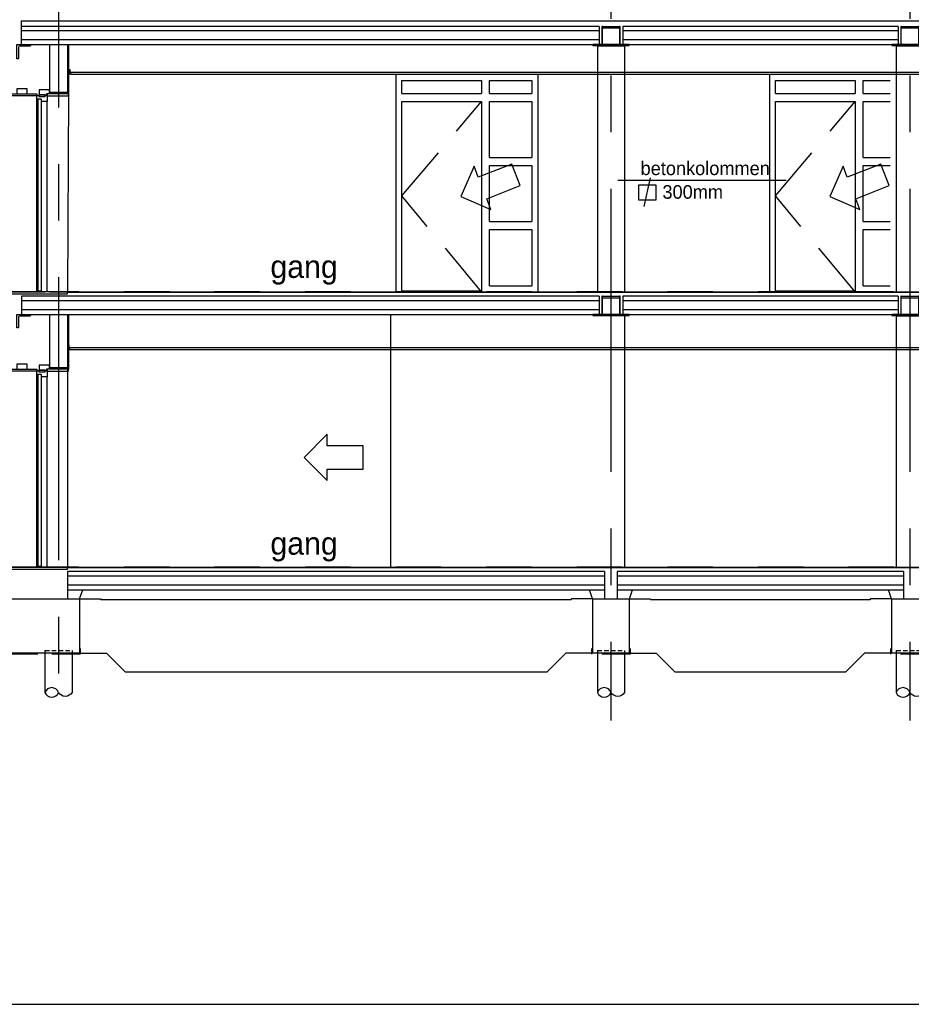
# Model space of a CAD drawing. Extents: x 0 to 140000, y 0 to 84100.
# Tile 58 of 105: x 54535 to 64380, y 1000 to 11870. Entities that reach past the tile are written whole.
import ezdxf
from ezdxf.enums import TextEntityAlignment as Align

# ---------------------------------------------------------------- set-up
doc = ezdxf.new("R2010")
doc.units = 0
doc.header["$LTSCALE"] = 100
doc.header["$MEASUREMENT"] = 0
for name, pattern in [('B0201', [50, 31.25, -6.25, 6.25, -6.25]), ('B0403', [37.5, 25, -12.5]), ('B0701', [9.375, 6.25, -3.125]), ('B0702', [4.6875, 3.125, -1.5625]), ('DASHDOT', [1, 0.5, -0.25, 0, -0.25]), ('HIDDENX2', [0.75, 0.5, -0.25]), ('TEGELS', [4, 2, -2])]:
    doc.linetypes.add(name, pattern=pattern)
doc.layers.get('0').update_dxf_attribs({"linetype": 'CONTINUOUS'})
for name, color, linetype in [('AA43----_ARCEER', 1, 'CONTINUOUS'), ('AI31----_BUITENKOZ', 7, 'CONTINUOUS'), ('AL$0A---_WIJZIGINGEN', 2, 'CONTINUOUS'), ('AL$1A---_ALGEMEEN', 1, 'CONTINUOUS'), ('AL$7A---_STRAMIEN', 42, 'B0201'), ('AL$8A---_HULPLIJNEN', 1, 'CONTINUOUS'), ('AL21XN6-_KUNSTSTOF', 2, 'CONTINUOUS'), ('AL22XJ9-_GIPSPLAAT', 7, 'CONTINUOUS'), ('AL23----_ARCEER', 3, 'CONTINUOUS'), ('AL23----_VLOEREN', 7, 'CONTINUOUS'), ('AL24G---_PREFABBETON', 2, 'CONTINUOUS'), ('AL28----_KONSTRUKTIE', 3, 'CONTINUOUS'), ('AL28MH--_METAAL', 3, 'CONTINUOUS'), ('AL31----_BUITENKOZ', 7, 'CONTINUOUS'), ('AL32----_BINNENKOZ', 7, 'CONTINUOUS'), ('AL32----_BINNENKOZIJ', 7, 'CONTINUOUS'), ('AL42----_BINNENWANDA', 2, 'CONTINUOUS'), ('AL43----_VLOERAFW', 1, 'CONTINUOUS'), ('AL45----_PLAFONDAFW', 7, 'CONTINUOUS'), ('AT$0A---_WIJZIGINGEN', 7, 'CONTINUOUS'), ('AT$1A---_ALGEMEEN', 7, 'CONTINUOUS'), ('BL$8A---_HULPLIJNEN', 1, 'CONTINUOUS')]:
    doc.layers.add(name, color=color, linetype=linetype)
doc.styles.add('00_10', font='B-GBP.shx', dxfattribs={"height": 12})
doc.styles.add('02_100', font='B-GBP.shx', dxfattribs={"height": 250})
doc.styles.add('03_AT', font='B-GBP')

# ---------------------------------------------------------------- blocks, each defined once
blk = doc.blocks.new('BORDER')
at = {"linetype": 'BYBLOCK'}
blk.add_line((0, 0), (1, 0), dxfattribs=at)
blk = doc.blocks.new('AS00S005')
at = {"layer": 'AL$0A---_WIJZIGINGEN'}
blk.add_lwpolyline([(0, 0), (-5.12, -5.12), (-5.12, -2.56), (-13.06, -2.56), (-13.06, 2.56), (-5.12, 2.56), (-5.12, 5.12)], close=True, dxfattribs=at)
at = {"layer": 'AT$0A---_WIJZIGINGEN', "color": 3, "style": '03_AT'}
blk.add_attdef('NUMMER', text='', height=3.5, dxfattribs=at).set_placement((-8.98, -0.06), align=Align.MIDDLE)

msp = doc.modelspace()

# ---------------------------------------------------------------- linework, layer by layer
at = {"layer": 'AA43----_ARCEER'}
for p, q in [((54724.2, 8866.7), (54724.2, 10991.7)), ((54838.2, 8866.7), (54838.2, 10966.7)), ((54724.2, 5826.7), (54724.2, 7951.7)), ((54838.2, 5826.7), (54838.2, 7926.7))]:
    msp.add_line(p, q, dxfattribs=at)
at = {"layer": 'AI31----_BUITENKOZ'}
for points in [[(54503.8, 11050.7), (54617.8, 11050.7), (54617.8, 11106.7), (54503.8, 11106.7)], [(54832.8, 11056.8), (54863.8, 11056.8), (54863.8, 11097.7), (54806.8, 11097.7), (54749.8, 11097.7), (54749.8, 11041.7), (54832.8, 11041.7), (54832.8, 11056.8)], [(54503.8, 8010.4), (54617.8, 8010.4), (54617.8, 8066.4), (54503.8, 8066.4)], [(54832.8, 8016.5), (54863.8, 8016.5), (54863.8, 8057.4), (54806.8, 8057.4), (54749.8, 8057.4), (54749.8, 8001.4), (54832.8, 8001.4), (54832.8, 8016.5)]]:
    msp.add_lwpolyline(points, close=True, dxfattribs=at)
at = {"layer": 'AL$1A---_ALGEMEEN'}
msp.add_line((62999.6, 10094.1), (61140.5, 10094.1), dxfattribs=at)
at = {"layer": 'AL$7A---_STRAMIEN'}
for p, q in [((54963.8, 39027.2), (54963.8, 4182.5)), ((61063.8, 20003.2), (61063.8, 4132.5)), ((64363.8, 20003.2), (64363.8, 4132.5))]:
    msp.add_line(p, q, dxfattribs=at)
at = {"layer": 'AL$7A---_STRAMIEN', "color": 1, "linetype": 'DASHDOT', "ltscale": 10}
for p, q in [((74189, 8866.7), (47505.6, 8866.7)), ((74189, 5826.7), (47505.6, 5826.7))]:
    msp.add_line(p, q, dxfattribs=at)
at = {"layer": 'AL$8A---_HULPLIJNEN', "color": 42}
for p, q in [((55073.8, 11596.7), (55073.8, 11070.7)), ((55073.8, 8616.7), (55073.8, 8030.7))]:
    msp.add_line(p, q, dxfattribs=at)
at = {"layer": 'AL$8A---_HULPLIJNEN'}
for p, q in [((55196.7, 5476.7), (55231.1, 5576.7)), ((60860.9, 5476.7), (60826.4, 5576.7)), ((61266.7, 5476.7), (61301.1, 5576.7)), ((64160.9, 5476.7), (64126.4, 5576.7))]:
    msp.add_line(p, q, dxfattribs=at)
at = {"layer": 'AL$8A---_HULPLIJNEN', "linetype": 'TEGELS'}
for p, q in [((55428.5, 5476.7), (55435.3, 5466.7)), ((60629, 5476.7), (60622.3, 5466.7)), ((61498.5, 5476.7), (61505.3, 5466.7)), ((63929, 5476.7), (63922.3, 5466.7))]:
    msp.add_line(p, q, dxfattribs=at)
at = {"layer": 'AL21XN6-_KUNSTSTOF', "color": 0, "linetype": 'B0702'}
for points in [[(55203.8, 4926.7), (55203.8, 4866.7), (54063.8, 4866.7), (54063.8, 4926.7)], [(61273.8, 4926.7), (61273.8, 4866.7), (60853.8, 4866.7), (60853.8, 4926.7)], [(64573.8, 4926.7), (64573.8, 4866.7), (64153.8, 4866.7), (64153.8, 4926.7)]]:
    msp.add_lwpolyline(points, dxfattribs=at)
at = {"layer": 'AL22XJ9-_GIPSPLAAT', "color": 1, "linetype": 'B0701'}
for p, q in [((58754.8, 9924.2), (59634.8, 10966.7)), ((62879.8, 9924.2), (63759.8, 10966.7)), ((59634.8, 8866.7), (58754.8, 9924.2)), ((63759.8, 8866.7), (62879.8, 9924.2))]:
    msp.add_line(p, q, dxfattribs=at)
at = {"layer": 'AL23----_ARCEER', "color": 1}
for p, q in [((60933.8, 11746.7), (54550.3, 11746.7)), ((64233.8, 11746.7), (61193.8, 11746.7)), ((60933.8, 11646.7), (54550.3, 11646.7)), ((64233.8, 11646.7), (61193.8, 11646.7)), ((60933.8, 8766.7), (54555.8, 8766.7)), ((64233.8, 8766.7), (61193.8, 8766.7)), ((60933.8, 8666.7), (54555.8, 8666.7)), ((64233.8, 8666.7), (61193.8, 8666.7)), ((60993.8, 5726.7), (55063.8, 5726.7)), ((64293.8, 5726.7), (61133.8, 5726.7)), ((60993.8, 5626.7), (55063.8, 5626.7)), ((64293.8, 5626.7), (61133.8, 5626.7))]:
    msp.add_line(p, q, dxfattribs=at)
at = {"layer": 'AL23----_VLOEREN'}
for p, q in [((54550.3, 11856.7), (71963.8, 11856.7)), ((60933.8, 11796.7), (60933.8, 11596.7)), ((61193.8, 11796.7), (61193.8, 11596.7)), ((64233.8, 11796.7), (64233.8, 11596.7)), ((55063.8, 8861.7), (71749.8, 8861.7)), ((60933.8, 8816.7), (60933.8, 8616.7)), ((61193.8, 8816.7), (61193.8, 8616.7)), ((64233.8, 8816.7), (64233.8, 8616.7)), ((60993.8, 5776.7), (55063.8, 5776.7)), ((55063.8, 5776.7), (55063.8, 5476.7)), ((60993.8, 5776.7), (60993.8, 5476.7)), ((64293.8, 5776.7), (61133.8, 5776.7)), ((61133.8, 5776.7), (61133.8, 5476.7)), ((64293.8, 5776.7), (64293.8, 5476.7)), ((55063.8, 5576.7), (60993.8, 5576.7)), ((61133.8, 5576.7), (64293.8, 5576.7))]:
    msp.add_line(p, q, dxfattribs=at)
for points in [[(54550.3, 11856.7), (54550.3, 11596.7)], [(60933.8, 11796.7), (54550.3, 11796.7)], [(64233.8, 11796.7), (61193.8, 11796.7)], [(54550.3, 11596.7), (60933.8, 11596.7)], [(61193.8, 11596.7), (64233.8, 11596.7)], [(54555.8, 8816.7), (54555.8, 8616.7), (60933.8, 8616.7)], [(60933.8, 8816.7), (54555.8, 8816.7)], [(64233.8, 8816.7), (61193.8, 8816.7)], [(61193.8, 8616.7), (64233.8, 8616.7)]]:
    msp.add_lwpolyline(points, dxfattribs=at)
at = {"layer": 'AL24G---_PREFABBETON', "color": 1}
for p, q in [((61213.8, 11576.7), (60913.8, 11576.7)), ((64213.8, 11584.7), (64213.8, 8866.7)), ((64513.8, 11576.7), (64213.8, 11576.7)), ((64513.8, 8596.7), (64213.8, 8596.7)), ((64213.8, 8596.7), (64213.8, 5826.7))]:
    msp.add_line(p, q, dxfattribs=at)
at = {"layer": 'AL28----_KONSTRUKTIE'}
for p, q in [((54863.8, 11596.7), (54863.8, 11070.7)), ((55063.8, 11596.7), (55063.8, 11070.7)), ((54863.8, 11070.7), (55063.8, 11070.7)), ((58687.6, 9478.7), (58687.6, 9478.7)), ((62812.6, 9478.7), (62812.6, 9478.7)), ((54863.8, 8616.7), (54863.8, 8030.7)), ((55063.8, 8616.7), (55063.8, 8030.7)), ((55063.8, 8424), (55063.8, 8424)), ((54863.8, 8030.7), (55063.8, 8030.7))]:
    msp.add_line(p, q, dxfattribs=at)
at = {"layer": 'AL28----_KONSTRUKTIE', "color": 1}
for p, q in [((60913.8, 11584.7), (60913.8, 8861.7)), ((61213.8, 11584.7), (61213.8, 8861.7)), ((55073.8, 11060.7), (55063.8, 8866.7)), ((58629.8, 8616.7), (58629.8, 5826.7)), ((61213.8, 8596.7), (61213.8, 5826.7)), ((55063.8, 8030.7), (55063.8, 5826.7))]:
    msp.add_line(p, q, dxfattribs=at)
at = {"layer": 'AL28----_KONSTRUKTIE', "color": 1, "linetype": 'CONTINUOUS'}
for p, q in [((54813.8, 4906.7), (54813.8, 4442.2)), ((55113.8, 4906.7), (55113.8, 4442.2)), ((60913.8, 4906.7), (60913.8, 4442.2)), ((61213.8, 4906.7), (61213.8, 4442.2)), ((64213.8, 4906.7), (64213.8, 4442.2))]:
    msp.add_line(p, q, dxfattribs=at)
at = {"layer": 'AL28----_KONSTRUKTIE', "color": 1, "linetype": 'HIDDENX2'}
for p, q in [((54813.8, 4906.7), (55113.8, 4906.7)), ((60913.8, 4906.7), (61213.8, 4906.7)), ((64213.8, 4906.7), (64513.8, 4906.7))]:
    msp.add_line(p, q, dxfattribs=at)
at = {"layer": 'AL28----_KONSTRUKTIE'}
for points in [[(54521.8, 11444.7, -0.4142136), (54513.8, 11436.7), (54503.8, 11436.7), (54503.8, 11596.7), (54653.8, 11596.7), (54653.8, 11586.7, -0.4142136), (54645.8, 11578.7), (54537.8, 11578.7, 0.4142136), (54521.8, 11562.7)], [(54521.8, 8474.7, -0.4142136), (54513.8, 8466.7), (54503.8, 8466.7), (54503.8, 8616.7), (54653.8, 8616.7), (54653.8, 8606.7, -0.4142136), (54645.8, 8598.7), (54537.8, 8598.7, 0.4142136), (54521.8, 8582.7)]]:
    msp.add_lwpolyline(points, format="xyb", close=True, dxfattribs=at)
for points in [[(54073.8, 5476.7), (55193.8, 5476.7), (55193.8, 4876.7), (54073.8, 4876.7)], [(60863.8, 5476.7), (61263.8, 5476.7), (61263.8, 4876.7), (60863.8, 4876.7)], [(64163.8, 5476.7), (64563.8, 5476.7), (64563.8, 4876.7), (64163.8, 4876.7)]]:
    msp.add_lwpolyline(points, close=True, dxfattribs=at)
at = {"layer": 'AL28----_KONSTRUKTIE', "color": 1, "linetype": 'CONTINUOUS'}
for points in [[(55113.8, 4442.2, -0.5634677), (54963.8, 4442.2, 0.7167491), (54813.8, 4442.2, 0.6984524), (54963.8, 4442.2)], [(61213.8, 4442.2, -0.5634677), (61063.8, 4442.2, 0.7167491), (60913.8, 4442.2, 0.6984524), (61063.8, 4442.2)], [(64513.8, 4442.2, -0.5634677), (64363.8, 4442.2, 0.7167491), (64213.8, 4442.2, 0.6984524), (64363.8, 4442.2)]]:
    msp.add_lwpolyline(points, format="xyb", dxfattribs=at)
at = {"layer": 'AL28MH--_METAAL'}
for points in [[(60864, 11584.7), (61263.8, 11584.7), (61263.8, 11596.7), (61163.9, 11596.7), (61163.9, 11796.7), (61158.9, 11796.7), (61158.9, 11596.7), (60968.9, 11596.7), (60968.9, 11796.7), (61158.9, 11796.7), (61158.9, 11776.7), (60968.9, 11776.7), (60968.9, 11796.7), (60963.9, 11796.7), (60963.9, 11596.7), (60864, 11596.7)], [(64164, 11584.7), (64563.8, 11584.7), (64563.8, 11596.7), (64463.9, 11596.7), (64463.9, 11796.7), (64458.9, 11796.7), (64458.9, 11596.7), (64268.9, 11596.7), (64268.9, 11796.7), (64458.9, 11796.7), (64458.9, 11776.7), (64268.9, 11776.7), (64268.9, 11796.7), (64263.9, 11796.7), (64263.9, 11596.7), (64164, 11596.7)], [(60864, 8604.7), (61263.8, 8604.7), (61263.8, 8616.7), (61163.9, 8616.7), (61163.9, 8816.7), (61158.9, 8816.7), (61158.9, 8616.7), (60968.9, 8616.7), (60968.9, 8816.7), (61158.9, 8816.7), (61158.9, 8796.7), (60968.9, 8796.7), (60968.9, 8816.7), (60963.9, 8816.7), (60963.9, 8616.7), (60864, 8616.7)], [(64164, 8604.7), (64563.8, 8604.7), (64563.8, 8616.7), (64463.9, 8616.7), (64463.9, 8816.7), (64458.9, 8816.7), (64458.9, 8616.7), (64268.9, 8616.7), (64268.9, 8816.7), (64458.9, 8816.7), (64458.9, 8796.7), (64268.9, 8796.7), (64268.9, 8816.7), (64263.9, 8816.7), (64263.9, 8616.7), (64164, 8616.7)]]:
    msp.add_lwpolyline(points, close=True, dxfattribs=at)
at = {"layer": 'AL31----_BUITENKOZ', "color": 2, "linetype": 'CONTINUOUS'}
for points in [[(54723.8, 11050.4), (54723.8, 11030.2), (54206.8, 11030.2), (54203.8, 11033.2), (54203.8, 11050.4), (54642.1, 11050.4), (54642.1, 11050.4)], [(54838.2, 11050.4), (54838.2, 11030.2), (55070.8, 11030.2), (55073.8, 11033.2), (55073.8, 11050.4), (54869.8, 11050.4), (54869.8, 11050.4)], [(54868.2, 11050.4), (54868.2, 11070.7), (55070.8, 11070.7), (55073.8, 11067.7), (55073.8, 11050.4), (54869.8, 11050.4), (54869.8, 11050.4)], [(54723.8, 8010.4), (54723.8, 7990.2), (54206.8, 7990.2), (54203.8, 7993.2), (54203.8, 8010.4), (54642.1, 8010.4), (54642.1, 8010.4)], [(54838.2, 8010.4), (54838.2, 7990.2), (55070.8, 7990.2), (55073.8, 7993.2), (55073.8, 8010.4), (54869.8, 8010.4), (54869.8, 8010.4)], [(54868.2, 8010.4), (54868.2, 8030.7), (55070.8, 8030.7), (55073.8, 8027.7), (55073.8, 8010.4), (54869.8, 8010.4), (54869.8, 8010.4)]]:
    msp.add_lwpolyline(points, close=True, dxfattribs=at)
at = {"layer": 'AL32----_BINNENKOZ'}
for p, q in [((58687.8, 11266.7), (58687.8, 8866.7)), ((58754.8, 11199.7), (59634.8, 11199.7)), ((58754.8, 11054.7), (58754.8, 11199.7)), ((59634.8, 11199.7), (59634.8, 11054.7)), ((59722.8, 11199.7), (60189.8, 11199.7)), ((59722.8, 11054.7), (59722.8, 11199.7)), ((60189.8, 11199.7), (60189.8, 11054.7)), ((60256.8, 11266.7), (60256.8, 8866.7)), ((62812.8, 11266.7), (62812.8, 8866.7)), ((62879.8, 11199.7), (63759.8, 11199.7)), ((62879.8, 11054.7), (62879.8, 11199.7)), ((63759.8, 11199.7), (63759.8, 11054.7)), ((63847.8, 11199.7), (64148, 11199.7)), ((63847.8, 11054.7), (63847.8, 11199.7)), ((58754.8, 11054.7), (59634.8, 11054.7)), ((59722.8, 11054.7), (60189.8, 11054.7)), ((62879.8, 11054.7), (63759.8, 11054.7)), ((63847.8, 11054.7), (64148, 11054.7)), ((58754.8, 8866.7), (58754.8, 10966.7)), ((58754.8, 10966.7), (59634.8, 10966.7)), ((59634.8, 10966.7), (59634.8, 8866.7)), ((59722.8, 10966.7), (60189.8, 10966.7)), ((59722.8, 10347.7), (59722.8, 10966.7)), ((60189.8, 10966.7), (60189.8, 10347.7)), ((62879.8, 8866.7), (62879.8, 10966.7)), ((62879.8, 10966.7), (63759.8, 10966.7)), ((63759.8, 10966.7), (63759.8, 8866.7)), ((63847.8, 10966.7), (64148, 10966.7)), ((63847.8, 10347.7), (63847.8, 10966.7)), ((59722.8, 10347.7), (60189.8, 10347.7)), ((63847.8, 10347.7), (64148, 10347.7)), ((59722.8, 10259.7), (60189.8, 10259.7)), ((59722.8, 9640.7), (59722.8, 10259.7)), ((60189.8, 10259.7), (60189.8, 9640.7)), ((63847.8, 10259.7), (64148, 10259.7)), ((63847.8, 9640.7), (63847.8, 10259.7)), ((59722.8, 9640.7), (60189.8, 9640.7)), ((63847.8, 9640.7), (64148, 9640.7)), ((59722.8, 8933.7), (59722.8, 9552.7)), ((59722.8, 9552.7), (60189.8, 9552.7)), ((60189.8, 9552.7), (60189.8, 8933.7)), ((63847.8, 8933.7), (63847.8, 9552.7)), ((63847.8, 9552.7), (64148, 9552.7)), ((59722.8, 8933.7), (60189.8, 8933.7)), ((63847.8, 8933.7), (64148, 8933.7)), ((58754.8, 8876.7), (59634.8, 8876.7)), ((62879.8, 8876.7), (63759.8, 8876.7))]:
    msp.add_line(p, q, dxfattribs=at)
at = {"layer": 'AL32----_BINNENKOZIJ', "color": 2, "linetype": 'CONTINUOUS'}
for points in [[(54774.2, 8876.7), (54774.2, 10991.7), (54734.2, 10991.7), (54734.2, 8876.7)], [(54774.2, 5836.7), (54774.2, 7951.7), (54734.2, 7951.7), (54734.2, 5836.7)]]:
    msp.add_lwpolyline(points, close=True, dxfattribs=at)
at = {"layer": 'AL42----_BINNENWANDA'}
for points in [[(54838.2, 11033.7), (54838.2, 10966.7), (54774.2, 10966.7), (54774.2, 10991.7), (54724.2, 10991.7), (54724.2, 11033.7), (54747.1, 11033.7), (54747.2, 11023.7), (54815.2, 11023.7), (54815.2, 11033.7)], [(54747.2, 11040.7), (54747.2, 11023.7), (54815.3, 11023.7), (54815.3, 11040.7)], [(54838.2, 7993.7), (54838.2, 7926.7), (54774.2, 7926.7), (54774.2, 7951.7), (54724.2, 7951.7), (54724.2, 7993.7), (54747.1, 7993.7), (54747.2, 7983.7), (54815.2, 7983.7), (54815.2, 7993.7)], [(54747.2, 8000.7), (54747.2, 7983.7), (54815.3, 7983.7), (54815.3, 8000.7)]]:
    msp.add_lwpolyline(points, close=True, dxfattribs=at)
at = {"layer": 'AL43----_VLOERAFW', "color": 1, "linetype": 'CONTINUOUS'}
for p, q in [((50078.2, 8866.7), (54813.8, 8866.7)), ((54863.8, 8866.7), (71749.8, 8866.7)), ((50103.2, 5826.7), (71749.8, 5826.7)), ((55193.8, 5476.7), (55428.5, 5476.7)), ((60622.3, 5466.7), (55435.3, 5466.7)), ((60863.8, 5476.7), (60629, 5476.7)), ((61263.8, 5476.7), (61498.5, 5476.7)), ((63922.3, 5466.7), (61505.3, 5466.7)), ((64163.8, 5476.7), (63929, 5476.7)), ((55193.8, 4876.7), (55493.8, 4876.7)), ((55493.8, 4876.7), (55703.8, 4666.7)), ((60563.8, 4876.7), (60353.8, 4666.7)), ((60863.8, 4876.7), (60563.8, 4876.7)), ((61263.8, 4876.7), (61563.8, 4876.7)), ((61563.8, 4876.7), (61773.8, 4666.7)), ((63863.8, 4876.7), (63653.8, 4666.7)), ((64163.8, 4876.7), (63863.8, 4876.7)), ((60353.8, 4666.7), (55703.8, 4666.7)), ((63653.8, 4666.7), (61773.8, 4666.7))]:
    msp.add_line(p, q, dxfattribs=at)
at = {"layer": 'AL43----_VLOERAFW', "color": 7, "linetype": 'CONTINUOUS'}
msp.add_line((55063.8, 5821.7), (71749.8, 5821.7), dxfattribs=at)
at = {"layer": 'AL43----_VLOERAFW', "color": 7}
for points in [[(54203.8, 8844.3), (55063.8, 8844.3), (55063.8, 8866.7), (54203.8, 8866.7)], [(54203.8, 5804.3), (55063.8, 5804.3), (55063.8, 5826.7), (54203.8, 5826.7)]]:
    msp.add_lwpolyline(points, close=True, dxfattribs=at)
at = {"layer": 'AL45----_PLAFONDAFW'}
for p, q in [((66603.8, 11286.7), (55098.4, 11286.7)), ((55098.4, 11266.7), (55098.4, 11286.7)), ((66603.8, 11266.7), (55098.4, 11266.7)), ((55088.4, 8226.7), (55088.4, 8246.7)), ((66102.2, 8246.7), (55088.4, 8246.7)), ((66102.2, 8226.7), (55088.4, 8226.7))]:
    msp.add_line(p, q, dxfattribs=at)
for points in [[(55073.8, 11271.7), (55091.8, 11271.7), (55091.8, 11316.7), (55073.8, 11316.7)], [(55063.8, 8231.7), (55081.8, 8231.7), (55081.8, 8276.7), (55063.8, 8276.7)]]:
    msp.add_lwpolyline(points, close=True, dxfattribs=at)
at = {"layer": 'AL45----_PLAFONDAFW', "const_width": 2}
for points in [[(55095.1, 11305.8), (55095.1, 11264.1), (55115.1, 11264.1)], [(55085.1, 8265.8), (55085.1, 8224.1), (55105.1, 8224.1)]]:
    msp.add_lwpolyline(points, dxfattribs=at)
at = {"layer": 'AT$1A---_ALGEMEEN'}
msp.add_line((61497.2, 10124.9), (61426.6, 9809.8), dxfattribs=at)
msp.add_lwpolyline([(61366, 9880.4), (61561.7, 9880.4), (61561.7, 10043.4), (61366, 10043.4)], close=True, dxfattribs=at)

# ---------------------------------------------------------------- block references
ref = msp.add_blockref('AS00S005', (59406.1, 9920), dxfattribs=dict(xscale=-50, yscale=50, zscale=50, rotation=21.35895020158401))
ref.add_attrib('NUMMER', 'B', dxfattribs={"layer": 'AT$0A---_WIJZIGINGEN', "color": 3, "height": 3.5, "rotation": 21.35895, "style": '03_AT'}).set_placement((59825.6, 10080.6), align=Align.MIDDLE)
ref = msp.add_blockref('AS00S005', (63481.7, 9920), dxfattribs=dict(xscale=-50, yscale=50, zscale=50, rotation=21.35895020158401))
ref.add_attrib('NUMMER', 'B', dxfattribs={"layer": 'AT$0A---_WIJZIGINGEN', "color": 3, "height": 3.5, "rotation": 21.35895, "style": '03_AT'}).set_placement((63901.2, 10080.6), align=Align.MIDDLE)
ref = msp.add_blockref('AS00S005', (57675.6, 7037.2), dxfattribs=dict(xscale=-50, yscale=50, zscale=50))
ref.add_attrib('NUMMER', 'B', dxfattribs={"layer": 'AT$0A---_WIJZIGINGEN', "color": 3, "height": 3.5, "style": '03_AT'}).set_placement((58124.8, 7034), align=Align.MIDDLE)
at = {"layer": 'BL$8A---_HULPLIJNEN', "linetype": 'B0403', "xscale": 138000, "yscale": 82100, "zscale": 138000}
msp.add_blockref('BORDER', (1000, 1000), dxfattribs=at)

# ---------------------------------------------------------------- texts
at = {"layer": 'AT$1A---_ALGEMEEN', "color": 2}
for s, height, style, p in [('betonkolommen', 150, '02_100', (61390.8, 10154.8)), ('300mm', 150, '02_100', (61631.9, 9894)), ('gang', 250, '00_10', (57302.9, 9019.7)), ('gang', 250, '00_10', (57302.9, 5963.7))]:
    msp.add_text(s, height=height, dxfattribs=dict(at, style=style)).set_placement(p)

doc.saveas('drawing.dxf')
